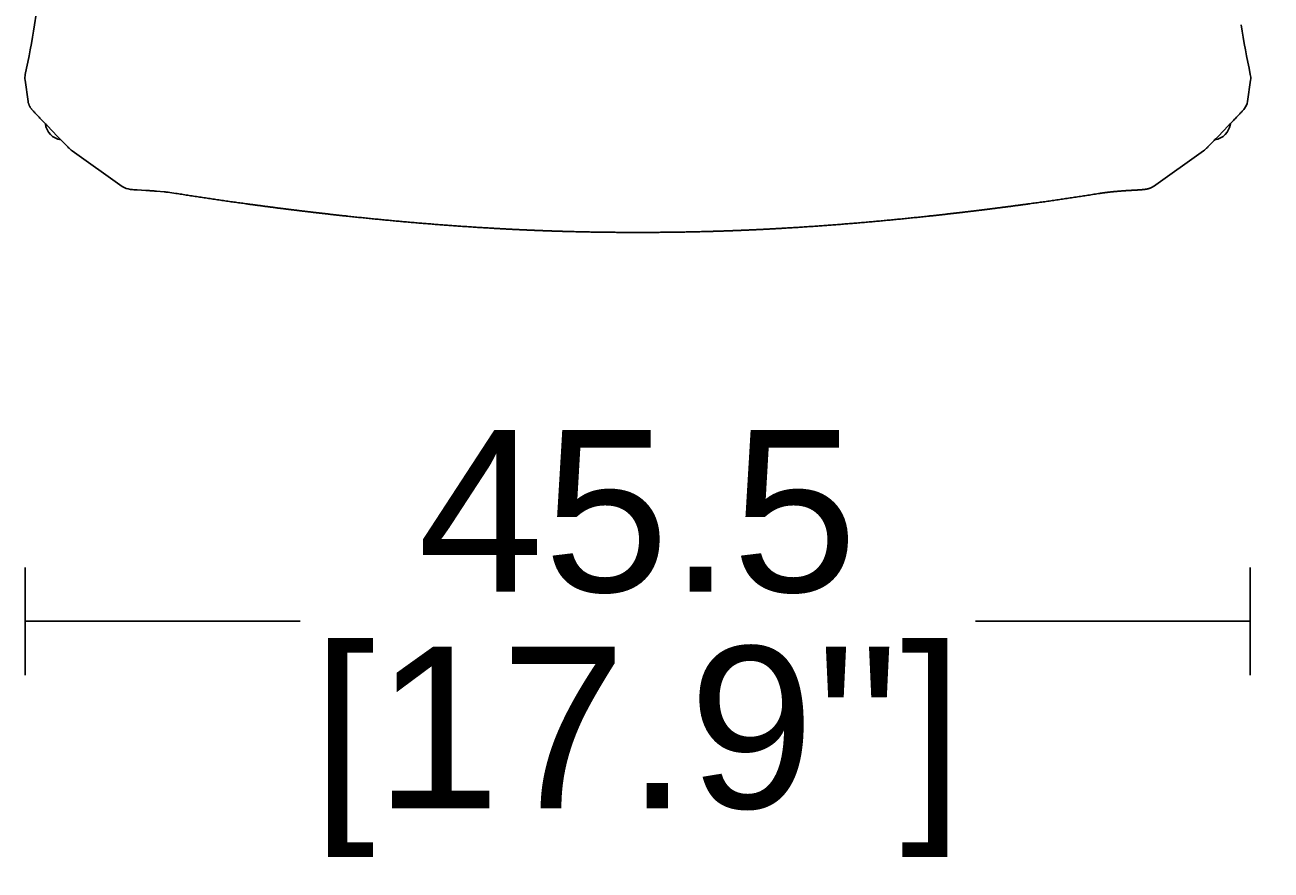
# Model space of a CAD drawing. Header units: centimetres. Extents: x 10373 to 15023, y -13038 to -10428.
# Tile 19 of 22: x 14268 to 14730, y -12977 to -12663. Entities that reach past the tile are written whole.
import ezdxf

# ---------------------------------------------------------------- set-up
doc = ezdxf.new("R2010")
doc.units = ezdxf.units.CM
doc.layers.add('CC-DIMENSION', color=251, linetype='Continuous')
doc.layers.add('Livello 1', color=250, linetype='Continuous')
doc.styles.add('Cassina', font='arial.ttf')
doc.dimstyles.new('ABACO custom interiors_ass', dxfattribs={"dimtxt": 3, "dimasz": 1, "dimexe": 1, "dimexo": 2, "dimgap": 0.5, "dimtad": 0, "dimdec": 1, "dimlfac": 0.1, "dimzin": 0, "dimdsep": 46, "dimtxsty": 'Cassina', "dimblk": 'NONE', "dimcen": 1, "dimclrd": 256, "dimclre": 256, "dimclrt": 7, "dimadec": 0, "dimazin": 0, "dimtfac": 1, "dimtdec": 1, "dimtofl": 0, "dimtmove": 1, "dimatfit": 2, "dimldrblk": 'OBLIQUE', "dimfxl": 1, "dimfxlon": 1, "dimtolj": 1, "dimtzin": 0, "dimarcsym": 1})

# ---------------------------------------------------------------- blocks, each defined once
blk = doc.blocks.new('*D118')
at = {"layer": 'CC-DIMENSION', "lineweight": -2, "transparency": 16777216}
for p, q in [((14910.75, -12270.36), (14950.75, -12270.36)), ((14930.75, -12270.36), (14930.75, -12380.06)), ((14930.75, -12740.34), (14930.75, -12630.65)), ((14910.75, -12740.34), (14950.75, -12740.34))]:
    blk.add_line(p, q, dxfattribs=at)
at = {"layer": 'Defpoints', "color": 0, "transparency": 16777216}
for p in [(14495, -12270.36), (14930.75, -12270.36), (14495.35, -12740.34)]:
    blk.add_point(p, dxfattribs=at)
at = {"layer": 'CC-DIMENSION', "color": 7, "transparency": 16777216, "char_height": 60, "attachment_point": 5, "rotation": 90, "style": 'Cassina'}
for s, insert in [("\\A1;[18.5'']", (14979.2, -12505.35)), ('\\A1;47.0', (14890.11, -12505.35))]:
    blk.add_mtext(s, dxfattribs=dict(at, insert=insert))
blk = doc.blocks.new('_None')
blk = doc.blocks.new('_Oblique')
at = {"color": 0, "linetype": 'ByBlock', "lineweight": -2}
blk.add_line((-0.5, -0.5), (0.5, 0.5), dxfattribs=at)
blk = doc.blocks.new('*D119')
at = {"layer": 'CC-DIMENSION', "lineweight": -2, "transparency": 16777216}
for p, q in [((14267.96, -12864.64), (14267.96, -12904.64)), ((14722.63, -12864.64), (14722.63, -12904.64)), ((14267.96, -12884.64), (14370, -12884.64)), ((14722.63, -12884.64), (14620.59, -12884.64))]:
    blk.add_line(p, q, dxfattribs=at)
at = {"layer": 'Defpoints', "color": 0, "transparency": 16777216}
for p in [(14267.96, -12683.85), (14722.63, -12681.68), (14722.63, -12884.64)]:
    blk.add_point(p, dxfattribs=at)
at = {"layer": 'CC-DIMENSION', "color": 7, "transparency": 16777216, "char_height": 60, "attachment_point": 5, "style": 'Cassina'}
for s, insert in [('\\A1;45.5', (14495.3, -12844.13)), ("\\A1;[17.9'']", (14495.3, -12933.09))]:
    blk.add_mtext(s, dxfattribs=dict(at, insert=insert))

msp = doc.modelspace()

# ---------------------------------------------------------------- linework, layer by layer
at = {"layer": 'Livello 1'}
for p, q in [((14269.09, -12691.73), (14267.96, -12683.85)), ((14722.73, -12683.85), (14721.61, -12691.73)), ((14304.04, -12723.24), (14285.48, -12710.1)), ((14705.21, -12710.1), (14686.65, -12723.24))]:
    msp.add_line(p, q, dxfattribs=at)
for points in [[(14271.49, -12663.32, -0.003903), (14282.2, -12599.85, 0.000239)], [(14267.96, -12683.85, -0.089194), (14268.06, -12681.68, 0.014017), (14271.49, -12663.32)], [(14719.2, -12663.32, 0.014017), (14722.63, -12681.68, -0.089196), (14722.73, -12683.85)], [(14285.48, -12710.1, -0.038135), (14284, -12708.77, -0.002117), (14283.22, -12707.99, -0.001201), (14282.26, -12707.02, -0.000813), (14281.17, -12705.91, -0.000623), (14279.97, -12704.68), (14276.12, -12700.69, -0.000561), (14274.87, -12699.39, -0.000686), (14273.71, -12698.17, -0.00093), (14272.66, -12697.07, -0.001436), (14271.77, -12696.12, -0.002696), (14271.06, -12695.35), (14270.52, -12694.74), (14270.37, -12694.57), (14270.29, -12694.47), (14270.21, -12694.36), (14270.11, -12694.23), (14269.99, -12694.07), (14269.91, -12693.94), (14269.82, -12693.8), (14269.73, -12693.64), (14269.64, -12693.48), (14269.59, -12693.37), (14269.53, -12693.25), (14269.48, -12693.14), (14269.43, -12693.02), (14269.39, -12692.9), (14269.34, -12692.78), (14269.3, -12692.66), (14269.26, -12692.54), (14269.22, -12692.37), (14269.17, -12692.2), (14269.15, -12692.09), (14269.13, -12691.98), (14269.11, -12691.87), (14269.09, -12691.75)], [(14721.61, -12691.73, -0.131348), (14720.47, -12694.38), (14720.18, -12694.74, -0.008149), (14719.63, -12695.35, -0.002696), (14718.92, -12696.12, -0.001436), (14718.03, -12697.07, -0.00093), (14716.98, -12698.17, -0.000686), (14715.82, -12699.39, -0.000561), (14714.57, -12700.69), (14710.72, -12704.68, -0.000623), (14709.52, -12705.91, -0.000813), (14708.43, -12707.02, -0.001201), (14707.48, -12707.99, -0.002117), (14706.69, -12708.77, -0.038138), (14705.21, -12710.1)], [(14323.89, -12725.85, 0.009477), (14321.02, -12725.45, 0.003773), (14319.58, -12725.29), (14316.75, -12725.03, 0.002229), (14315.38, -12724.92, 0.001743), (14314.07, -12724.83, 0.001227), (14312.83, -12724.76), (14309.58, -12724.57, -0.002578), (14308.68, -12724.51, -0.005204), (14307.86, -12724.44, -0.010894), (14307.07, -12724.35, -0.125067), (14304.04, -12723.25)]]:
    msp.add_lwpolyline(points, format="xyb", dxfattribs=at)
for centre, start, end in [((14282.35, -12699.15), 187.2698, 260.8422), ((14708.35, -12699.15), 279.1578, 352.7302)]:
    msp.add_arc(centre, 6.92, start, end, dxfattribs=at)
for points, weights, knots in [([(14666.8, -12725.85), (14657.97, -12727.26), (14649.12, -12728.56), (14640.25, -12729.77), (14635.82, -12730.38), (14631.38, -12730.96), (14626.94, -12731.52), (14625.6, -12731.69), (14624.27, -12731.85), (14622.94, -12732.02), (14620.71, -12732.29), (14618.49, -12732.56), (14616.26, -12732.82), (14611.81, -12733.35), (14607.36, -12733.85), (14602.9, -12734.33), (14593.98, -12735.28), (14585.05, -12736.14), (14576.1, -12736.89), (14567.15, -12737.64), (14558.19, -12738.28), (14549.23, -12738.79), (14546.98, -12738.92), (14544.74, -12739.04), (14542.5, -12739.16), (14540.25, -12739.27), (14538.01, -12739.38), (14535.77, -12739.47), (14531.28, -12739.67), (14526.79, -12739.83), (14522.3, -12739.96), (14513.31, -12740.22), (14504.33, -12740.34), (14495.35, -12740.34), (14486.36, -12740.34), (14477.38, -12740.22), (14468.4, -12739.96), (14463.9, -12739.83), (14459.41, -12739.67), (14454.93, -12739.47), (14452.68, -12739.38), (14450.44, -12739.27), (14448.19, -12739.16), (14445.95, -12739.04), (14443.71, -12738.92), (14441.47, -12738.79), (14432.5, -12738.28), (14423.54, -12737.64), (14414.59, -12736.89), (14405.64, -12736.14), (14396.71, -12735.28), (14387.79, -12734.33), (14383.33, -12733.85), (14378.88, -12733.35), (14374.43, -12732.82), (14372.2, -12732.56), (14369.98, -12732.29), (14367.76, -12732.02), (14366.42, -12731.85), (14365.09, -12731.69), (14363.76, -12731.52), (14359.31, -12730.96), (14354.87, -12730.38), (14350.44, -12729.77), (14341.57, -12728.56), (14332.72, -12727.26), (14323.89, -12725.85)], [1, 0.999958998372, 0.999958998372, 1, 0.999991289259, 0.999991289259, 1, 0.999999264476, 0.999999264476, 1, 0.999997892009, 0.999997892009, 1, 0.999990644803, 0.999990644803, 1, 1, 1, 1, 1, 1, 1, 0.999995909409, 0.999995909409, 1, 0.99999573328, 0.99999573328, 1, 0.999982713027, 0.999982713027, 1, 0.999930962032, 0.999930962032, 1, 0.999930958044, 0.999930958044, 1, 0.999982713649, 0.999982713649, 1, 0.999995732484, 0.999995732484, 1, 0.999995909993, 0.999995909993, 1, 1, 1, 1, 1, 1, 1, 0.99999064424, 0.99999064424, 1, 0.999997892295, 0.999997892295, 1, 0.999999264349, 0.999999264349, 1, 0.999991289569, 0.999991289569, 1, 0.9999589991, 0.9999589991, 1], [0, 0, 0, 0, 26.838434, 26.838434, 26.838434, 40.270745, 40.270745, 40.270745, 44.30164, 44.30164, 44.30164, 51.020941, 51.020941, 51.020941, 64.468461, 64.468461, 64.468461, 91.393866, 91.393866, 91.393866, 118.340722, 118.340722, 118.340722, 125.079368, 125.079368, 125.079368, 131.818729, 131.818729, 131.818729, 145.296708, 145.296708, 145.296708, 172.250853, 172.250853, 172.250853, 199.205095, 199.205095, 199.205095, 212.683301, 212.683301, 212.683301, 219.422521, 219.422521, 219.422521, 226.161241, 226.161241, 226.161241, 253.107471, 253.107471, 253.107471, 280.033657, 280.033657, 280.033657, 293.481036, 293.481036, 293.481036, 300.200353, 300.200353, 300.200353, 304.231234, 304.231234, 304.231234, 317.663686, 317.663686, 317.663686, 344.501516, 344.501516, 344.501516, 344.501516]), ([(14686.65, -12723.25), (14686.49, -12723.36), (14686.32, -12723.47), (14686.14, -12723.56), (14685.84, -12723.73), (14685.57, -12723.85), (14685.02, -12724.06), (14684.77, -12724.13), (14684.55, -12724.18), (14684.24, -12724.25), (14683.93, -12724.31), (14683.62, -12724.35), (14683.36, -12724.39), (14683.1, -12724.41), (14682.84, -12724.44), (14682.56, -12724.46), (14682.29, -12724.49), (14682.02, -12724.51), (14681.72, -12724.53), (14681.42, -12724.55), (14681.12, -12724.57), (14680.78, -12724.59), (14680.45, -12724.61), (14680.12, -12724.63), (14679.78, -12724.64), (14679.42, -12724.67), (14679.04, -12724.69), (14678.65, -12724.71), (14678.26, -12724.73), (14677.86, -12724.76), (14677.45, -12724.78), (14677.03, -12724.81), (14676.62, -12724.83), (14676.18, -12724.86), (14675.74, -12724.89), (14675.31, -12724.92), (14674.85, -12724.96), (14674.4, -12724.99), (14673.94, -12725.03), (14673.48, -12725.07), (14673.01, -12725.11), (14672.54, -12725.15), (14672.07, -12725.19), (14671.59, -12725.24), (14671.11, -12725.29), (14670.63, -12725.34), (14670.15, -12725.4), (14669.67, -12725.45), (14668.71, -12725.57), (14667.76, -12725.7), (14666.8, -12725.85)], [1, 0.99909767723, 0.99909767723, 1, 1, 1, 1, 1, 1, 0.999124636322, 0.999124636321, 1, 0.999841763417, 0.999841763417, 1, 0.999963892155, 0.999963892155, 1, 0.999991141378, 0.999991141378, 1, 0.999998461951, 0.999998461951, 1, 1, 1, 1, 0.999999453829, 0.999999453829, 1, 0.999997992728, 0.999997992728, 1, 0.999995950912, 0.999995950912, 1, 0.999993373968, 0.999993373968, 1, 0.999990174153, 0.999990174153, 1, 0.999986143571, 0.999986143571, 1, 0.999981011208, 0.999981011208, 1, 0.999880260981, 0.999880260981, 1], [0, 0, 0, 0, 0.595384, 0.595384, 0.595384, 1.889043, 1.889043, 3.410897, 3.410897, 3.410897, 4.359832, 4.359832, 4.359832, 5.148346, 5.148346, 5.148346, 5.969583, 5.969583, 5.969583, 6.872297, 6.872297, 6.872297, 7.868187, 7.868187, 7.868187, 9.474207, 9.474207, 9.474207, 10.647317, 10.647317, 10.647317, 11.896218, 11.896218, 11.896218, 13.210067, 13.210067, 13.210067, 14.577089, 14.577089, 14.577089, 15.985078, 15.985078, 15.985078, 17.421221, 17.421221, 17.421221, 18.872482, 18.872482, 18.872482, 21.766466, 21.766466, 21.766466, 21.766466])]:
    msp.add_rational_spline(points, weights, degree=3, knots=knots, dxfattribs=at)

# ---------------------------------------------------------------- dimensions: what is measured, and where the dimension line sits
at = {"layer": 'CC-DIMENSION'}
dim = msp.add_linear_dim(base=(14930.75, -12270.36), p1=(14495.35, -12740.34), p2=(14495, -12270.36), angle=90, dimstyle='ABACO custom interiors_ass', override={"dimscale": 0, "dimpost": '\\X'}, dxfattribs=at)
dim.commit()
dim.dimension.update_dxf_attribs({"geometry": '*D118', "text_midpoint": (14930.75, -12505.35)})
dim = msp.add_linear_dim(base=(14722.63, -12884.64), p1=(14267.96, -12683.85), p2=(14722.63, -12681.68), dimstyle='ABACO custom interiors_ass', override={"dimscale": 0, "dimpost": '\\X'}, dxfattribs=at)
dim.commit()
dim.dimension.update_dxf_attribs({"geometry": '*D119', "text_midpoint": (14495.3, -12884.64)})

doc.saveas('drawing.dxf')
